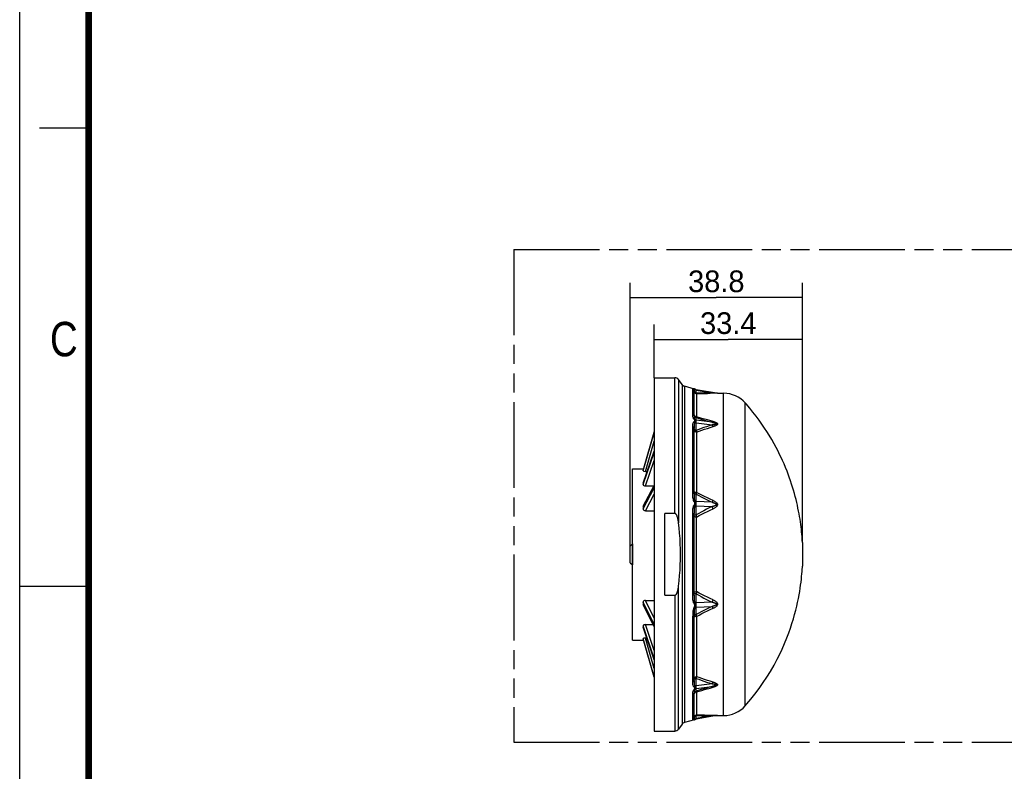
# Model space of a CAD drawing. Header units: millimetres. Extents: x 0 to 210, y 0 to 297.
# Tile 2 of 11: x 0 to 100, y 130 to 206. Entities that reach past the tile are written whole.
import ezdxf
from ezdxf.enums import TextEntityAlignment as Align

# ---------------------------------------------------------------- set-up
doc = ezdxf.new("R2010")
doc.units = ezdxf.units.MM
doc.header["$LTSCALE"] = 19.36
doc.linetypes.add('PHANTOM', pattern=[0.8, 0.45, -0.05, 0.1, -0.05, 0.1, -0.05])
doc.layers.get('0').update_dxf_attribs({"linetype": 'CONTINUOUS'})
doc.layers.add('DEFAULT_3', color=7, linetype='PHANTOM')
doc.layers.add('Z_DIM_2D', color=7, linetype='CONTINUOUS')
doc.styles.add('TEXTSTYLE_2', font='txt', dxfattribs={"width": 0.75})
doc.styles.add('TEXTSTYLE_3', font='tridonic-metric-print-light.otf')
doc.dimstyles.new('DIMSTYLE_1', dxfattribs={"dimtxt": 2.2, "dimasz": 3.5, "dimexe": 1.5, "dimexo": 0, "dimgap": 0.55, "dimtad": 1, "dimdec": 1, "dimlfac": 2.222222, "dimdsep": 46, "dimtxsty": 'TEXTSTYLE_3', "dimcen": 0.09, "dimclrt": 5, "dimadec": 1, "dimazin": 2, "dimtp": 0.3, "dimtm": 0.3, "dimtfac": 1, "dimtdec": 1, "dimtofl": 0, "dimtmove": 0, "dimatfit": 3, "dimfxl": 0, "dimtolj": 1, "dimarcsym": 0})

# ---------------------------------------------------------------- blocks, each defined once
blk = doc.blocks.new('*D1')
at = {"layer": 'Z_DIM_2D', "color": 2, "linetype": 'Continuous', "transparency": 16777216}
for p, q in [((61.939, 151.732), (61.939, 179.3)), ((79.412, 152.924), (79.412, 179.3)), ((61.939, 177.8), (70.675, 177.8)), ((79.412, 177.8), (70.675, 177.8))]:
    blk.add_line(p, q, dxfattribs=at)
at = {"layer": 'Z_DIM_2D', "color": 5, "linetype": 'Continuous', "transparency": 16777216, "style": 'TEXTSTYLE_3'}
blk.add_text('38.8', height=2.2, dxfattribs=at).set_placement((70.675, 178.35), align=Align.CENTER)
blk = doc.blocks.new('_NONE')
blk = doc.blocks.new('*D4')
at = {"layer": 'Z_DIM_2D', "color": 2, "linetype": 'Continuous', "transparency": 16777216}
for p, q in [((64.369, 169.664), (64.369, 175.056)), ((79.412, 152.924), (79.412, 175.056)), ((64.369, 173.556), (71.89, 173.556)), ((79.412, 173.556), (71.89, 173.556))]:
    blk.add_line(p, q, dxfattribs=at)
at = {"layer": 'Z_DIM_2D', "color": 5, "linetype": 'Continuous', "transparency": 16777216, "style": 'TEXTSTYLE_3'}
blk.add_text('33.4', height=2.2, dxfattribs=at).set_placement((71.89, 174.106), align=Align.CENTER)

msp = doc.modelspace()

# ---------------------------------------------------------------- linework, layer by layer
at = {"color": 2, "linetype": 'Continuous'}
for p, q in [((0, 0), (0, 297)), ((7, 195), (2, 195)), ((0, 148.5), (7, 148.5))]:
    msp.add_line(p, q, dxfattribs=at)
at = {"color": 7, "linetype": 'Continuous'}
for p, q in [((64.36851, 169.6642), (64.36851, 133.7992)), ((64.36851, 169.6642), (66.47425, 169.6642)), ((67.19608, 168.96786), (66.84287, 169.47231)), ((68.47362, 168.51757), (67.44864, 168.7912)), ((68.44551, 165.80859), (68.44551, 168.31412)), ((68.4734, 168.51763), (68.4482, 168.52395)), ((68.50301, 168.5075), (68.47362, 168.51757)), ((68.63269, 168.44921), (68.60059, 168.45715)), ((70.68778, 168.0988), (68.63269, 168.44921)), ((70.80124, 168.0892), (71.42127, 168.0892)), ((63.24391, 160.25813), (64.36851, 164.13148)), ((64.36851, 164.20932), (63.27784, 160.42795)), ((68.44551, 157.92616), (68.44551, 164.48573)), ((63.24758, 158.9691), (64.36851, 162.21652)), ((62.18601, 143.03545), (62.18601, 160.42795)), ((62.18601, 160.42795), (63.29322, 160.42795)), ((63.24351, 160.25532), (63.24402, 160.25812)), ((63.24351, 160.25532), (63.24351, 160.20778)), ((63.47739, 160.16023), (63.65872, 160.16023)), ((63.24351, 158.94531), (63.24351, 158.81722)), ((63.26203, 156.61086), (64.36851, 158.72298)), ((63.47739, 158.68913), (64.35077, 158.68913)), ((63.24351, 156.53709), (63.24351, 156.34796)), ((63.47739, 156.15884), (64.36851, 156.15884)), ((65.46201, 147.58511), (65.46201, 155.87828)), ((66.47425, 155.87828), (65.46201, 155.87828)), ((68.44551, 147.67766), (68.44551, 155.78574)), ((79.41201, 152.9242), (79.41201, 150.5392)), ((61.93851, 152.57545), (62.16351, 152.80045)), ((61.93851, 150.88795), (61.93851, 152.57545)), ((62.16351, 152.80045), (62.16351, 150.66295)), ((62.18601, 152.80045), (62.16351, 152.80045)), ((61.93851, 150.88795), (62.16351, 150.66295)), ((62.18601, 150.66295), (62.16351, 150.66295)), ((63.24351, 146.87359), (63.24351, 146.68861)), ((63.47739, 147.05857), (64.36851, 147.05857)), ((65.46201, 147.58511), (66.47425, 147.58511)), ((64.36851, 144.39667), (63.25981, 146.62076)), ((68.44551, 138.97766), (68.44551, 145.53723)), ((63.24351, 144.48286), (63.24351, 144.36098)), ((64.36851, 141.01809), (63.24704, 144.33986)), ((63.47739, 144.60475), (64.26478, 144.60475)), ((62.18601, 143.03545), (63.27784, 143.03545)), ((63.24351, 143.1957), (63.24351, 143.15547)), ((63.24383, 143.15348), (63.24351, 143.15547)), ((64.36851, 139.25407), (63.24379, 143.15348)), ((63.47739, 143.23593), (63.61974, 143.23593)), ((68.44551, 135.14927), (68.44551, 137.65481)), ((68.47362, 134.94582), (67.44864, 134.6722)), ((68.44819, 134.93944), (68.4734, 134.94577)), ((68.47362, 134.94582), (68.50301, 134.95589)), ((68.54253, 134.97744), (68.56931, 134.99334)), ((70.68778, 135.36459), (68.63269, 135.01418)), ((70.80124, 135.3742), (71.42127, 135.3742)), ((67.19608, 134.49553), (66.84287, 133.99109)), ((64.36851, 133.7992), (66.47425, 133.7992))]:
    msp.add_line(p, q, dxfattribs=at)
at = {"color": 9, "linetype": 'Continuous'}
for p, q in [((66.47425, 155.87828), (66.47425, 169.6642)), ((66.84287, 169.47231), (66.84287, 154.94819)), ((67.19608, 168.96786), (67.19608, 134.49553)), ((67.44864, 168.7912), (67.44864, 134.6722)), ((68.27854, 165.99271), (68.27854, 168.53101)), ((68.4482, 168.52395), (68.41266, 168.53266)), ((68.44551, 168.31412), (68.4425, 168.35071)), ((68.44551, 168.31412), (68.44629, 168.3398)), ((68.44551, 168.29534), (68.449, 168.25828)), ((68.49896, 168.48121), (68.51257, 168.46562)), ((68.53885, 168.48361), (68.54253, 168.48595)), ((68.63497, 168.40753), (68.6327, 168.44921)), ((68.63497, 168.08692), (68.63497, 168.40753)), ((68.63497, 168.40753), (70.24695, 168.13267)), ((68.67051, 168.03605), (68.67051, 165.69662)), ((70.80124, 168.0892), (70.05653, 168.07865)), ((70.68778, 168.0988), (70.24695, 168.13267)), ((71.42127, 135.3742), (71.42127, 168.0892)), ((73.61012, 136.35895), (73.61012, 167.10445)), ((68.4425, 165.83965), (68.44551, 165.80859)), ((68.449, 165.78527), (68.44551, 165.82329)), ((68.63497, 165.35843), (68.63497, 165.60944)), ((68.63497, 165.60944), (69.14749, 165.4544)), ((70.24697, 165.13606), (68.63497, 165.35843)), ((68.63497, 164.31725), (68.63497, 165.08703)), ((68.63497, 165.08703), (70.24695, 164.86467)), ((69.20497, 165.54077), (68.67051, 165.69662)), ((69.14749, 165.4544), (69.68488, 165.29663)), ((69.76607, 165.38225), (69.20497, 165.54077)), ((69.68488, 165.29663), (70.24697, 165.13606)), ((70.35358, 165.22097), (69.76607, 165.38225)), ((63.24351, 160.20778), (64.36851, 164.08253)), ((68.27854, 158.00718), (68.27854, 164.65255)), ((68.67051, 164.14776), (68.67051, 158.02307)), ((63.47739, 160.16023), (64.36851, 163.22943)), ((64.36851, 162.20452), (63.24351, 158.94531)), ((63.24351, 158.81722), (64.36851, 162.07644)), ((63.47739, 158.68913), (64.36851, 161.27077)), ((63.24391, 160.25813), (63.24351, 160.25532)), ((64.36851, 158.68458), (63.24351, 156.53709)), ((63.24351, 156.34796), (64.36851, 158.49545)), ((63.47739, 156.15884), (64.36851, 157.85986)), ((68.4425, 157.93983), (68.44551, 157.92616)), ((68.449, 157.94427), (68.44551, 157.96874)), ((68.6465, 157.89084), (68.63497, 157.83114)), ((68.6584, 157.95507), (68.6465, 157.89084)), ((68.67051, 158.02307), (68.6584, 157.95507)), ((68.63497, 157.10438), (68.63497, 157.83114)), ((70.24697, 157.01944), (68.63497, 157.10438)), ((68.27854, 147.62463), (68.27854, 155.83876)), ((68.63497, 156.66525), (68.59017, 156.66477)), ((68.63497, 155.74033), (68.63497, 156.66525)), ((68.63497, 156.66525), (70.24695, 156.58031)), ((68.63497, 155.74033), (68.6465, 155.66577)), ((68.6465, 155.66577), (68.6584, 155.59101)), ((68.6584, 155.59101), (68.67051, 155.51696)), ((68.67051, 147.94643), (68.67051, 155.51696)), ((66.84287, 133.99109), (66.84287, 148.5152)), ((64.36851, 144.6168), (63.24351, 146.87359)), ((64.36851, 145.27097), (63.47739, 147.05857)), ((66.47425, 147.58511), (66.47425, 133.7992)), ((68.65241, 147.83504), (68.63497, 147.72306)), ((68.63497, 146.79815), (68.63497, 147.72306)), ((70.24698, 146.88308), (68.63497, 146.79815)), ((63.24351, 146.68861), (64.36851, 144.43182)), ((68.63497, 146.35902), (70.24695, 146.44395)), ((68.63497, 145.63225), (68.63497, 146.35902)), ((68.27854, 138.81084), (68.27854, 145.45621)), ((68.63497, 145.63225), (68.6465, 145.57255)), ((68.6465, 145.57255), (68.6584, 145.50832)), ((68.6584, 145.50832), (68.67051, 145.44032)), ((68.67051, 145.44032), (68.67051, 139.31563)), ((64.36851, 141.15062), (63.24351, 144.48286)), ((63.24351, 144.36098), (64.36851, 141.02873)), ((64.36851, 141.96526), (63.47739, 144.60475)), ((64.36851, 139.2953), (63.24351, 143.1957)), ((63.24351, 143.15547), (63.24379, 143.15348)), ((64.36851, 140.14641), (63.47739, 143.23593)), ((68.63497, 138.37636), (68.63497, 139.14614)), ((70.24698, 138.59873), (68.63497, 138.37636)), ((68.63497, 138.10497), (70.24695, 138.32733)), ((68.63497, 137.85395), (68.63497, 138.10497)), ((69.14749, 138.00899), (68.63497, 137.85395)), ((68.27854, 134.93238), (68.27854, 137.47069)), ((68.44551, 137.65481), (68.4425, 137.62374)), ((68.44551, 137.6401), (68.449, 137.67813)), ((68.44827, 137.60472), (68.44551, 137.57468)), ((68.67051, 137.76677), (68.67051, 135.42734)), ((68.41266, 134.93074), (68.44819, 134.93944)), ((68.4425, 135.11268), (68.44551, 135.14927)), ((68.449, 135.20512), (68.44551, 135.16805)), ((68.49895, 134.98218), (68.51257, 134.99777)), ((68.5287, 134.98659), (68.51257, 134.99777)), ((68.54253, 134.97744), (68.5287, 134.98659)), ((68.6327, 135.01418), (68.63497, 135.05587)), ((68.63497, 135.05587), (68.63497, 135.37648)), ((70.24697, 135.33073), (68.63497, 135.05587)), ((70.24697, 135.33073), (70.68778, 135.36459))]:
    msp.add_line(p, q, dxfattribs=at)
at = {"color": 7, "linetype": 'Continuous', "const_width": 0.7}
msp.add_lwpolyline([(7, 7), (7, 290)], dxfattribs=at)
at = {"color": 9, "linetype": 'Continuous'}
for points in [[(68.41266, 168.53266), (68.37822, 168.54052), (68.34943, 168.54619), (68.32661, 168.54944), (68.30884, 168.55039), (68.29532, 168.54913), (68.28594, 168.54554), (68.2803, 168.53956), (68.27854, 168.53101)], [(68.4425, 168.35071), (68.43355, 168.38633), (68.4189, 168.42001), (68.39895, 168.45086), (68.37422, 168.47805), (68.34538, 168.50086), (68.3132, 168.51867), (68.27854, 168.53101)], [(68.41266, 168.53266), (68.43172, 168.52633), (68.45012, 168.51791), (68.46753, 168.50753), (68.48386, 168.49527), (68.49896, 168.48121)], [(68.67051, 168.03605), (68.63532, 168.03881), (68.60099, 168.04702), (68.56836, 168.06049), (68.53825, 168.07888), (68.51141, 168.10173), (68.48849, 168.12848), (68.47003, 168.1585), (68.45651, 168.19103), (68.44827, 168.22525), (68.44551, 168.26032)], [(68.44629, 168.3398), (68.44874, 168.36347), (68.45294, 168.38539), (68.45913, 168.40541), (68.46753, 168.4238), (68.47873, 168.43999), (68.49363, 168.45359), (68.51257, 168.46562)], [(68.449, 168.25828), (68.45938, 168.22237), (68.47632, 168.18872)], [(68.47632, 168.18872), (68.49929, 168.15839), (68.52759, 168.13231), (68.56033, 168.1113), (68.5965, 168.09601), (68.63497, 168.08692)], [(68.51257, 168.46562), (68.52852, 168.47668), (68.53885, 168.48361)], [(68.63497, 168.40753), (68.61226, 168.41207), (68.59017, 168.41879), (68.56893, 168.42761), (68.54878, 168.43843), (68.52993, 168.45115), (68.51257, 168.46562)], [(70.24695, 168.13267), (69.96283, 168.12819), (69.68488, 168.12245), (69.41309, 168.11548), (69.14749, 168.10725), (68.88812, 168.09773), (68.63497, 168.08692)], [(68.63497, 168.08692), (68.64068, 168.07404), (68.6465, 168.06287), (68.65241, 168.05345), (68.6584, 168.04582), (68.66443, 168.04002), (68.67051, 168.03605)], [(68.67051, 168.03605), (68.93441, 168.04729), (69.20498, 168.05716), (69.48222, 168.06565), (69.76608, 168.07281), (70.05653, 168.07865)], [(70.35357, 168.08319), (70.33544, 168.0854), (70.31734, 168.09006), (70.29938, 168.09714), (70.28163, 168.10663), (70.26412, 168.1185), (70.24696, 168.13267)], [(68.41266, 165.44116), (68.37821, 165.50138), (68.34942, 165.56446), (68.3266, 165.63032), (68.30883, 165.69865), (68.29531, 165.76912), (68.28593, 165.8417), (68.2803, 165.91628), (68.27854, 165.99271)], [(68.27854, 165.99271), (68.3132, 165.98223), (68.34538, 165.96711), (68.37422, 165.94775), (68.39894, 165.92467), (68.4189, 165.89848)], [(68.4189, 165.89848), (68.43355, 165.86989), (68.4425, 165.83965)], [(68.44551, 165.88871), (68.44827, 165.85867), (68.45651, 165.82937), (68.47003, 165.80151), (68.48848, 165.7758)], [(68.27854, 164.65255), (68.28067, 164.74191), (68.28633, 164.8257), (68.29522, 164.9042), (68.30828, 164.97699), (68.32627, 165.04376), (68.34942, 165.10441), (68.37828, 165.15868), (68.41266, 165.20676)], [(68.41266, 165.44116), (68.43172, 165.44155), (68.45012, 165.44021), (68.46754, 165.43715), (68.48386, 165.4324), (68.49895, 165.42599), (68.51257, 165.41803)], [(68.41266, 165.44116), (68.43198, 165.4127), (68.44808, 165.38545), (68.46153, 165.35928), (68.47057, 165.33456), (68.4734, 165.31188), (68.47061, 165.29033), (68.46159, 165.26926), (68.44812, 165.2485), (68.43202, 165.22763), (68.41266, 165.20676)], [(68.41266, 165.20676), (68.43172, 165.19613), (68.45012, 165.18384), (68.46753, 165.1701), (68.48386, 165.15502), (68.49896, 165.13869), (68.51257, 165.12142)], [(68.51257, 165.41803), (68.49361, 165.46345), (68.47871, 165.51043), (68.46752, 165.55802), (68.45912, 165.6063), (68.45294, 165.65542), (68.44874, 165.70541), (68.44629, 165.75657), (68.44551, 165.80859)], [(68.44551, 164.48573), (68.44629, 164.57929), (68.44874, 164.66877), (68.45295, 164.75428), (68.45914, 164.83588), (68.46755, 164.91395), (68.47875, 164.98775), (68.49364, 165.05666), (68.51257, 165.12142)], [(68.63497, 165.60944), (68.5965, 165.61877), (68.56034, 165.63446), (68.5276, 165.65602), (68.4993, 165.68277), (68.47632, 165.7139), (68.45938, 165.74842), (68.449, 165.78527)], [(68.48848, 165.7758), (68.5114, 165.75289), (68.53824, 165.73332), (68.56835, 165.71756), (68.60099, 165.70602), (68.63532, 165.69899), (68.67051, 165.69662)], [(68.51257, 165.12142), (68.52843, 165.18015), (68.53876, 165.23465), (68.54255, 165.28493), (68.53921, 165.3317), (68.5288, 165.37587), (68.51257, 165.41803)], [(68.51257, 165.41803), (68.52993, 165.40318), (68.54878, 165.39014), (68.56893, 165.37903), (68.59017, 165.36998), (68.61226, 165.36309), (68.63497, 165.35843)], [(68.63497, 165.08703), (68.61226, 165.08972), (68.59017, 165.0937), (68.56893, 165.09892), (68.54878, 165.10532), (68.52993, 165.11285), (68.51257, 165.12142)], [(68.63497, 165.08703), (68.63369, 165.14991), (68.63294, 165.20663), (68.6327, 165.25645), (68.63294, 165.29871), (68.63369, 165.33286), (68.63497, 165.35843)], [(68.67051, 165.69662), (68.66443, 165.67779), (68.6584, 165.66064), (68.65241, 165.64518), (68.6465, 165.63148), (68.64068, 165.61956), (68.63497, 165.60944)], [(70.24695, 164.86467), (69.96283, 164.77677), (69.68488, 164.68756), (69.41309, 164.59706), (69.14749, 164.50519), (68.88812, 164.41192), (68.63497, 164.31725)], [(70.24697, 165.13606), (70.28386, 165.12814), (70.31918, 165.12029), (70.35294, 165.1125), (70.38517, 165.10478), (70.41593, 165.09709), (70.44525, 165.08943), (70.47316, 165.08178), (70.49967, 165.07413), (70.52481, 165.06645), (70.54857, 165.05873), (70.57095, 165.05093), (70.59189, 165.04302), (70.6114, 165.03498), (70.62928, 165.02674), (70.64551, 165.01826), (70.65967, 165.00951), (70.67154, 165.0004), (70.68053, 164.99111), (70.68594, 164.98178), (70.68778, 164.97256), (70.68566, 164.96366), (70.67999, 164.95511), (70.67085, 164.94703), (70.65888, 164.93946), (70.64467, 164.93253), (70.62843, 164.92613), (70.61055, 164.92015), (70.59107, 164.91457), (70.57016, 164.90929), (70.54782, 164.90431), (70.52411, 164.89955), (70.49903, 164.89503), (70.47258, 164.89069), (70.44473, 164.88653), (70.41549, 164.88253), (70.3848, 164.87869), (70.35265, 164.87498), (70.31898, 164.87141), (70.28374, 164.86797), (70.24695, 164.86467)], [(70.24696, 165.13606), (70.26412, 165.1446), (70.28163, 165.15546), (70.29939, 165.16858), (70.31734, 165.1839), (70.33544, 165.20141), (70.35358, 165.22097)], [(70.35357, 164.69969), (70.33544, 164.72283), (70.31734, 164.74788), (70.29938, 164.77467), (70.28163, 164.80314), (70.26412, 164.8332), (70.24696, 164.86467)], [(70.35358, 165.22097), (70.41806, 165.20277), (70.47832, 165.18405), (70.53445, 165.16484), (70.5862, 165.14503), (70.6335, 165.12456), (70.67587, 165.10339), (70.71308, 165.08141), (70.74443, 165.05876), (70.76927, 165.03541), (70.78728, 165.01181), (70.79781, 164.9885), (70.80124, 164.9652), (70.79781, 164.94182), (70.78729, 164.91828), (70.76928, 164.89427), (70.74444, 164.87036), (70.71308, 164.84701), (70.67588, 164.82421), (70.6335, 164.8021), (70.5862, 164.7806), (70.53445, 164.75967), (70.47832, 164.73925), (70.41805, 164.71924), (70.35357, 164.69969)], [(68.44551, 164.48573), (68.4425, 164.51388), (68.43355, 164.54127), (68.4189, 164.56717), (68.39895, 164.5909), (68.37422, 164.61182), (68.34538, 164.62936), (68.3132, 164.64306), (68.27854, 164.65255)], [(68.44551, 164.44064), (68.449, 164.4187), (68.45938, 164.39744), (68.47632, 164.37752), (68.49929, 164.35956), (68.52759, 164.34413), (68.56033, 164.33169), (68.5965, 164.32263), (68.63497, 164.31725)], [(68.67051, 164.14776), (68.63532, 164.14987), (68.60099, 164.15612), (68.56836, 164.16638), (68.53825, 164.18038), (68.51141, 164.19778), (68.48849, 164.21815), (68.47003, 164.24101), (68.45651, 164.26578), (68.44827, 164.29184), (68.44551, 164.31855)], [(68.63497, 164.31725), (68.64068, 164.28629), (68.6465, 164.25631), (68.65241, 164.22737), (68.6584, 164.19957), (68.66443, 164.17301), (68.67051, 164.14776)], [(68.67051, 164.14776), (68.93441, 164.24354), (69.20498, 164.33777), (69.48222, 164.43044), (69.76608, 164.52162), (70.05653, 164.61137), (70.35357, 164.69969)], [(68.41266, 157.11311), (68.37821, 157.20269), (68.34941, 157.29909), (68.3266, 157.40242), (68.30883, 157.51203), (68.29531, 157.62731), (68.28593, 157.74833), (68.2803, 157.87498), (68.27854, 158.00718)], [(68.27854, 158.00718), (68.3132, 158.00257), (68.34538, 157.99592), (68.37422, 157.9874), (68.39894, 157.97724), (68.4189, 157.96572), (68.43355, 157.95313), (68.4425, 157.93983)], [(68.44551, 158.10961), (68.44827, 158.09608), (68.45651, 158.08287), (68.47003, 158.07033), (68.48848, 158.05874), (68.5114, 158.04842), (68.53824, 158.0396), (68.56835, 158.03251), (68.60099, 158.02731), (68.63532, 158.02414), (68.67051, 158.02307)], [(68.51257, 157.14273), (68.49362, 157.22822), (68.47873, 157.31774), (68.46755, 157.41072), (68.45916, 157.50707), (68.45296, 157.60679), (68.44874, 157.70984), (68.44629, 157.81636), (68.44551, 157.92616)], [(68.63497, 157.83114), (68.5965, 157.83715), (68.56034, 157.84724), (68.5276, 157.86111), (68.4993, 157.87833), (68.47632, 157.89835), (68.45938, 157.92056), (68.449, 157.94427)], [(70.35358, 157.20632), (70.05652, 157.34187), (69.76607, 157.47765), (69.4822, 157.6136), (69.20497, 157.7498), (68.93441, 157.8863), (68.67051, 158.02307)], [(68.41266, 157.11311), (68.43172, 157.12008), (68.45012, 157.12633), (68.46754, 157.13176), (68.48386, 157.13634), (68.49895, 157.14001), (68.51257, 157.14273)], [(68.41266, 157.11311), (68.43198, 157.07178), (68.44808, 157.03164), (68.46153, 156.99267), (68.47057, 156.95495), (68.4734, 156.91896), (68.47061, 156.8834), (68.46159, 156.84703), (68.44812, 156.81007), (68.43202, 156.77233), (68.41266, 156.73385)], [(68.51257, 156.6628), (68.52843, 156.74686), (68.53876, 156.82808), (68.54255, 156.90705), (68.53921, 156.985), (68.5288, 157.06328), (68.51257, 157.14273)], [(68.51257, 157.14273), (68.52993, 157.13317), (68.54878, 157.12478), (68.56893, 157.11764), (68.59017, 157.11181), (68.61226, 157.10738), (68.63497, 157.10438)], [(68.63497, 156.66525), (68.63369, 156.74392), (68.63294, 156.82176), (68.6327, 156.89769), (68.63294, 156.97073), (68.63369, 157.03995), (68.63497, 157.10438)], [(68.63497, 157.83114), (68.88812, 157.69546), (69.14749, 157.55995), (69.41308, 157.42463), (69.68488, 157.28947), (69.96283, 157.1544), (70.24697, 157.01944)], [(70.24697, 157.01944), (70.28386, 157.00947), (70.31919, 156.99948), (70.35294, 156.98949), (70.38518, 156.97946), (70.41594, 156.96939), (70.44526, 156.95924), (70.47318, 156.94901), (70.49969, 156.93867), (70.52484, 156.92818), (70.5486, 156.9175), (70.57098, 156.9066), (70.59193, 156.89541), (70.61143, 156.88388), (70.62932, 156.87191), (70.64555, 156.85943), (70.65971, 156.84635), (70.67158, 156.8325), (70.68055, 156.81816), (70.68596, 156.80348), (70.68778, 156.7887), (70.68565, 156.77413), (70.67997, 156.75987), (70.67081, 156.7461), (70.65883, 156.73295), (70.64462, 156.72066), (70.62837, 156.70905), (70.61049, 156.69802), (70.59101, 156.68748), (70.5701, 156.67735), (70.54776, 156.66757), (70.52406, 156.65807), (70.49898, 156.64881), (70.47253, 156.63976), (70.44469, 156.6309), (70.41545, 156.62218), (70.38477, 156.6136), (70.35262, 156.60514), (70.31896, 156.59678), (70.28373, 156.5885), (70.24695, 156.58031)], [(70.24696, 157.01944), (70.26412, 157.04743), (70.28163, 157.07687), (70.29939, 157.10758), (70.31734, 157.13947), (70.33544, 157.17245), (70.35358, 157.20632)], [(70.35358, 157.20632), (70.41805, 157.17603), (70.47831, 157.14495), (70.53444, 157.11311), (70.5862, 157.08037), (70.63349, 157.04661), (70.67587, 157.01178), (70.71308, 156.9757), (70.74443, 156.93863), (70.76927, 156.9005), (70.78728, 156.86206), (70.79781, 156.82421), (70.80124, 156.78645), (70.79781, 156.74867), (70.78729, 156.71073), (70.76928, 156.67213), (70.74444, 156.63379), (70.71309, 156.59644), (70.67588, 156.56005), (70.6335, 156.52486), (70.5862, 156.4907), (70.53445, 156.45753), (70.47832, 156.42523), (70.41805, 156.39366), (70.35357, 156.36287)], [(68.27854, 155.83876), (68.28068, 155.97494), (68.28635, 156.10458), (68.29524, 156.22787), (68.3083, 156.34425), (68.32628, 156.4533), (68.34943, 156.55478), (68.37828, 156.64824), (68.41266, 156.73385)], [(68.44551, 155.78574), (68.4425, 155.79468), (68.43355, 155.80339), (68.4189, 155.81162), (68.39895, 155.81917), (68.37422, 155.82581), (68.34538, 155.83139), (68.3132, 155.83574), (68.27854, 155.83876)], [(68.41266, 156.73385), (68.43172, 156.72297), (68.45012, 156.71151), (68.46753, 156.69966), (68.48386, 156.68751), (68.49896, 156.67515), (68.51257, 156.6628)], [(68.44551, 155.78574), (68.44629, 155.91143), (68.44874, 156.03254), (68.45295, 156.14899), (68.45914, 156.26098), (68.46755, 156.36892), (68.47875, 156.47214), (68.49365, 156.57005), (68.51257, 156.6628)], [(68.59017, 156.66477), (68.56893, 156.6644), (68.54878, 156.66394), (68.52993, 156.66341), (68.51257, 156.6628)], [(70.24695, 156.58031), (69.96283, 156.44258), (69.68488, 156.30397), (69.41309, 156.1645), (69.14749, 156.02409), (68.88812, 155.8827), (68.63497, 155.74033)], [(68.67051, 155.51696), (68.93441, 155.66069), (69.20498, 155.80329), (69.48221, 155.94474), (69.76608, 156.08511), (70.05653, 156.2245), (70.35357, 156.36287)], [(70.35357, 156.36287), (70.33544, 156.39809), (70.31734, 156.43396), (70.29938, 156.47022), (70.28163, 156.50679), (70.26412, 156.54357), (70.24696, 156.58032)], [(68.44551, 155.73155), (68.449, 155.73311), (68.45938, 155.73462), (68.47632, 155.73604), (68.49929, 155.73732), (68.52759, 155.73842), (68.56033, 155.7393), (68.5965, 155.73995), (68.63497, 155.74033)], [(68.67051, 155.51696), (68.63532, 155.51761), (68.60099, 155.51951), (68.56836, 155.52264), (68.53825, 155.52691), (68.51141, 155.53221), (68.48849, 155.53842), (68.47003, 155.54539), (68.45651, 155.55294), (68.44827, 155.56089), (68.44551, 155.56903)], [(68.44551, 147.89436), (68.44827, 147.9025), (68.45651, 147.91045), (68.47003, 147.918), (68.48848, 147.92497), (68.5114, 147.93118), (68.53824, 147.93648), (68.56835, 147.94075), (68.60099, 147.94388), (68.63532, 147.94579), (68.67051, 147.94643)], [(68.67051, 147.94643), (68.66443, 147.90954), (68.65241, 147.83504)], [(70.35358, 147.10053), (70.05652, 147.2389), (69.76607, 147.37829), (69.4822, 147.51866), (69.20497, 147.66011), (68.93441, 147.80271), (68.67051, 147.94643)], [(68.27854, 147.62463), (68.3132, 147.62765), (68.34538, 147.632), (68.37422, 147.63758), (68.39894, 147.64423), (68.4189, 147.65177), (68.43355, 147.66), (68.4425, 147.66871), (68.44551, 147.67766)], [(68.41266, 146.72954), (68.37821, 146.81427), (68.34941, 146.90716), (68.3266, 147.00848), (68.30883, 147.11751), (68.29531, 147.23357), (68.28593, 147.35681), (68.2803, 147.48715), (68.27854, 147.62463)], [(68.63497, 147.72306), (68.5965, 147.72344), (68.56034, 147.72409), (68.5276, 147.72497), (68.4993, 147.72607), (68.47632, 147.72735), (68.45938, 147.72877), (68.449, 147.73028), (68.44551, 147.73184)], [(68.51257, 146.80059), (68.49363, 146.89346), (68.47873, 146.99143), (68.46753, 147.09464), (68.45913, 147.20252), (68.45295, 147.31444), (68.44874, 147.43083), (68.44629, 147.55193), (68.44551, 147.67766)], [(68.63497, 147.72306), (68.88812, 147.58069), (69.14749, 147.4393), (69.41309, 147.29889), (69.68488, 147.15942), (69.96284, 147.02081), (70.24698, 146.88308)], [(70.24698, 146.88308), (70.28386, 146.87487), (70.31918, 146.86656), (70.35292, 146.85818), (70.38515, 146.84969), (70.4159, 146.84108), (70.44521, 146.83233), (70.47312, 146.82344), (70.49962, 146.81435), (70.52475, 146.80506), (70.5485, 146.79552), (70.57087, 146.78569), (70.59181, 146.7755), (70.61131, 146.76491), (70.62919, 146.75381), (70.64541, 146.74211), (70.65958, 146.72973), (70.67146, 146.71646), (70.68046, 146.70257), (70.68591, 146.68815), (70.68778, 146.67348), (70.68569, 146.65879), (70.68005, 146.64425), (70.67093, 146.63003), (70.65897, 146.61629), (70.64477, 146.60332), (70.62854, 146.59092), (70.61066, 146.57903), (70.59118, 146.56757), (70.57027, 146.55644), (70.54793, 146.54559), (70.52422, 146.53495), (70.49913, 146.5245), (70.47267, 146.51419), (70.44482, 146.50399), (70.41557, 146.49388), (70.38487, 146.48384), (70.3527, 146.47383), (70.31902, 146.46386), (70.28376, 146.4539), (70.24695, 146.44395)], [(70.24696, 146.88309), (70.26412, 146.91983), (70.28163, 146.95661), (70.29939, 146.99318), (70.31734, 147.02944), (70.33544, 147.0653), (70.35358, 147.10053)], [(70.35358, 147.10053), (70.41805, 147.06973), (70.47831, 147.03816), (70.53445, 147.00586), (70.5862, 146.97269), (70.6335, 146.93854), (70.67587, 146.90335), (70.71308, 146.86696), (70.74443, 146.82962), (70.76927, 146.79127), (70.78728, 146.75268), (70.79781, 146.71473), (70.80124, 146.67695), (70.79781, 146.6392), (70.78729, 146.60135), (70.76927, 146.56291), (70.74444, 146.52478), (70.71308, 146.4877), (70.67588, 146.45162), (70.6335, 146.41679), (70.5862, 146.38303), (70.53445, 146.35029), (70.47832, 146.31845), (70.41805, 146.28737), (70.35357, 146.25709)], [(68.41266, 146.35029), (68.37821, 146.26073), (68.34943, 146.16435), (68.32661, 146.06104), (68.30884, 145.95144), (68.29531, 145.83616), (68.28594, 145.71512), (68.2803, 145.58845), (68.27854, 145.45621)], [(68.41266, 146.72954), (68.43172, 146.74042), (68.45012, 146.75188), (68.46754, 146.76373), (68.48386, 146.77588), (68.49895, 146.78824), (68.51257, 146.80059)], [(68.41266, 146.72954), (68.43198, 146.69112), (68.44808, 146.65344), (68.46153, 146.61655), (68.47057, 146.58023), (68.4734, 146.54469), (68.47061, 146.50869), (68.46159, 146.47091), (68.44812, 146.43188), (68.43202, 146.39168), (68.41266, 146.35029)], [(68.41266, 146.35029), (68.43172, 146.34332), (68.45012, 146.33706), (68.46753, 146.33163), (68.48386, 146.32706), (68.49896, 146.32338), (68.51257, 146.32067)], [(68.44551, 145.53723), (68.44629, 145.64702), (68.44874, 145.75346), (68.45294, 145.85632), (68.45913, 145.9559), (68.46753, 146.05245), (68.47873, 146.14567), (68.49363, 146.23524), (68.51257, 146.32067)], [(68.51257, 146.80059), (68.52993, 146.79999), (68.54878, 146.79945), (68.56893, 146.79899), (68.59017, 146.79862), (68.63497, 146.79815)], [(68.51257, 146.32067), (68.52843, 146.39795), (68.53876, 146.47486), (68.54255, 146.55236), (68.53921, 146.63171), (68.5288, 146.7142), (68.51257, 146.80059)], [(68.63497, 146.35902), (68.61226, 146.35601), (68.59017, 146.35158), (68.56893, 146.34576), (68.54878, 146.33861), (68.52993, 146.33022), (68.51257, 146.32067)], [(68.63497, 146.35902), (68.63369, 146.42344), (68.63294, 146.49265), (68.6327, 146.56569), (68.63294, 146.64163), (68.63369, 146.71946), (68.63497, 146.79815)], [(70.24695, 146.44395), (69.96283, 146.309), (69.68488, 146.17393), (69.41309, 146.03876), (69.14749, 145.90345), (68.88812, 145.76794), (68.63497, 145.63225)], [(68.67051, 145.44032), (68.93442, 145.5771), (69.20498, 145.7136), (69.48222, 145.8498), (69.76608, 145.98575), (70.05653, 146.12153), (70.35357, 146.25709)], [(70.35357, 146.25709), (70.33544, 146.29095), (70.31734, 146.32393), (70.29938, 146.35582), (70.28163, 146.38653), (70.26412, 146.41597), (70.24696, 146.44396)], [(68.4189, 145.49768), (68.39895, 145.48615), (68.37422, 145.476), (68.34538, 145.46748), (68.3132, 145.46082), (68.27854, 145.45621)], [(68.44551, 145.53723), (68.4425, 145.52356), (68.43355, 145.51026), (68.4189, 145.49768)], [(68.44551, 145.49466), (68.449, 145.51912), (68.45938, 145.54283), (68.47632, 145.56504)], [(68.67051, 145.44032), (68.63532, 145.43926), (68.60099, 145.43609), (68.56836, 145.43089), (68.53825, 145.42379), (68.51141, 145.41498), (68.48849, 145.40465), (68.47003, 145.39307), (68.45651, 145.38052), (68.44827, 145.36731), (68.44551, 145.35378)], [(68.47632, 145.56504), (68.49929, 145.58506), (68.52759, 145.60228), (68.56033, 145.61615), (68.5965, 145.62625), (68.63497, 145.63225)], [(68.27854, 138.81084), (68.3132, 138.82034), (68.34538, 138.83403), (68.37422, 138.85157), (68.39894, 138.87249), (68.4189, 138.89622), (68.43355, 138.92212), (68.4425, 138.94951), (68.44551, 138.97766)], [(68.44551, 139.14484), (68.44827, 139.17155), (68.45651, 139.19761), (68.47003, 139.22238), (68.48848, 139.24523), (68.5114, 139.2656), (68.53824, 139.283), (68.56835, 139.29701), (68.60099, 139.30727), (68.63532, 139.31353), (68.67051, 139.31563)], [(68.63497, 139.14614), (68.5965, 139.14076), (68.56034, 139.13171), (68.5276, 139.11927), (68.4993, 139.10383), (68.47632, 139.08588), (68.45938, 139.06596), (68.449, 139.0447), (68.44551, 139.02276)], [(68.51257, 138.34197), (68.49363, 138.4068), (68.47873, 138.47575), (68.46753, 138.54955), (68.45913, 138.62759), (68.45295, 138.70915), (68.44874, 138.79463), (68.44629, 138.8841), (68.44551, 138.97766)], [(68.67051, 139.31563), (68.66443, 139.29038), (68.6584, 139.26383), (68.65241, 139.23603), (68.6465, 139.20708), (68.64068, 139.1771), (68.63497, 139.14614)], [(68.63497, 139.14614), (68.88812, 139.05147), (69.14749, 138.9582), (69.41309, 138.86634), (69.68488, 138.77583), (69.96284, 138.68662), (70.24698, 138.59873)], [(70.35358, 138.7637), (70.05652, 138.85203), (69.76607, 138.94178), (69.4822, 139.03296), (69.20497, 139.12563), (68.93441, 139.21985), (68.67051, 139.31563)], [(68.41266, 138.25663), (68.37821, 138.30414), (68.34941, 138.35804), (68.3266, 138.41865), (68.30883, 138.48545), (68.29531, 138.55796), (68.28593, 138.63635), (68.2803, 138.72059), (68.27854, 138.81084)], [(68.27854, 137.47069), (68.28054, 137.54659), (68.28617, 137.62082), (68.29512, 137.69325), (68.30827, 137.7637), (68.32632, 137.83201), (68.3495, 137.89799), (68.37834, 137.96143), (68.41266, 138.02224)], [(68.41266, 138.25663), (68.43172, 138.26727), (68.45012, 138.27956), (68.46754, 138.29329), (68.48386, 138.30838), (68.49895, 138.3247), (68.51257, 138.34197)], [(68.41266, 138.25663), (68.43198, 138.2358), (68.44808, 138.21496), (68.46153, 138.19424), (68.47057, 138.1732), (68.4734, 138.15168), (68.47061, 138.12899), (68.46159, 138.10424), (68.44812, 138.07803), (68.43202, 138.05074), (68.41266, 138.02224)], [(68.41266, 138.02224), (68.43172, 138.02184), (68.45012, 138.02318), (68.46753, 138.02624), (68.48386, 138.03099), (68.49896, 138.03741), (68.51257, 138.04536)], [(68.44551, 137.65481), (68.44629, 137.7068), (68.44874, 137.75796), (68.45295, 137.80798), (68.45913, 137.85715), (68.46754, 137.90546), (68.47873, 137.95306), (68.49363, 138.00001), (68.51257, 138.04536)], [(68.51257, 138.34197), (68.52993, 138.35054), (68.54878, 138.35807), (68.56893, 138.36448), (68.59017, 138.3697), (68.61226, 138.37367), (68.63497, 138.37636)], [(68.51257, 138.04536), (68.52843, 138.08634), (68.53876, 138.12958), (68.54255, 138.176), (68.53921, 138.22645), (68.5288, 138.28164), (68.51257, 138.34197)], [(68.63497, 138.10497), (68.61226, 138.1003), (68.59017, 138.09341), (68.56893, 138.08436), (68.54878, 138.07326), (68.52993, 138.06021), (68.51257, 138.04536)], [(68.63497, 138.10497), (68.63369, 138.13053), (68.63294, 138.16468), (68.6327, 138.20694), (68.63294, 138.25675), (68.63369, 138.31348), (68.63497, 138.37636)], [(68.67051, 137.76677), (69.20498, 137.92262), (69.48222, 138.00155)], [(70.24695, 138.32733), (69.96283, 138.2467), (69.68488, 138.16676), (69.14749, 138.00899)], [(69.48222, 138.00155), (70.05653, 138.16145), (70.35357, 138.24243)], [(70.24698, 138.59873), (70.28386, 138.59541), (70.31918, 138.59196), (70.35293, 138.58838), (70.38516, 138.58466), (70.41592, 138.58081), (70.44523, 138.57679), (70.47313, 138.57262), (70.49964, 138.56826), (70.52478, 138.56371), (70.54853, 138.55894), (70.5709, 138.55392), (70.59184, 138.54862), (70.61134, 138.543), (70.62922, 138.53698), (70.64545, 138.53052), (70.65961, 138.52353), (70.67149, 138.51589), (70.68049, 138.50773), (70.68592, 138.49906), (70.68778, 138.49009), (70.68568, 138.48091), (70.68003, 138.47166), (70.6709, 138.46244), (70.65894, 138.45339), (70.64473, 138.4447), (70.6285, 138.43627), (70.61062, 138.42808), (70.59114, 138.42007), (70.57023, 138.4122), (70.54789, 138.40444), (70.52418, 138.39674), (70.49909, 138.38909), (70.47264, 138.38147), (70.44479, 138.37384), (70.41554, 138.3662), (70.38484, 138.35854), (70.35268, 138.35083), (70.31901, 138.34307), (70.28376, 138.33523), (70.24695, 138.32733)], [(70.24696, 138.59873), (70.26412, 138.6302), (70.28163, 138.66026), (70.29939, 138.68873), (70.31734, 138.71552), (70.33544, 138.74057), (70.35358, 138.7637)], [(70.35357, 138.24243), (70.33544, 138.26199), (70.31734, 138.27949), (70.29938, 138.29482), (70.28163, 138.30793), (70.26412, 138.31879), (70.24696, 138.32733)], [(70.35358, 138.7637), (70.41805, 138.74415), (70.47831, 138.72415), (70.53445, 138.70372), (70.5862, 138.68279), (70.6335, 138.66129), (70.67587, 138.63919), (70.71308, 138.61638), (70.74443, 138.59304), (70.76927, 138.56913), (70.78728, 138.54513), (70.79781, 138.52158), (70.80124, 138.4982), (70.79781, 138.4749), (70.78729, 138.4516), (70.76928, 138.42799), (70.74444, 138.40464), (70.71309, 138.38199), (70.67588, 138.36001), (70.6335, 138.33883), (70.5862, 138.31836), (70.53445, 138.29856), (70.47832, 138.27934), (70.41805, 138.26062), (70.35357, 138.24243)], [(68.4189, 137.56492), (68.39895, 137.53873), (68.37422, 137.51564), (68.34538, 137.49628), (68.3132, 137.48116), (68.27854, 137.47069)], [(68.4425, 137.62374), (68.43355, 137.59351), (68.4189, 137.56492)], [(68.67051, 137.76677), (68.63532, 137.76441), (68.60099, 137.75737), (68.56836, 137.74583), (68.53825, 137.73008), (68.51141, 137.71051), (68.48849, 137.6876), (68.47003, 137.66189), (68.45651, 137.63403), (68.44827, 137.60472)], [(68.449, 137.67813), (68.45938, 137.71497), (68.47632, 137.74949), (68.49929, 137.78061), (68.52759, 137.80737), (68.56033, 137.82893), (68.5965, 137.84462), (68.63497, 137.85395)], [(68.63497, 137.85395), (68.64068, 137.84383), (68.6465, 137.83192), (68.65241, 137.81821), (68.6584, 137.80275), (68.66443, 137.7856), (68.67051, 137.76677)], [(68.27854, 134.93238), (68.3132, 134.94472), (68.34538, 134.96253), (68.37422, 134.98534), (68.39894, 135.01253), (68.4189, 135.04338), (68.43355, 135.07706), (68.4425, 135.11268)], [(68.41266, 134.93074), (68.37821, 134.92287), (68.34941, 134.9172), (68.3266, 134.91395), (68.30883, 134.913), (68.29531, 134.91426), (68.28593, 134.91786), (68.2803, 134.92383), (68.27854, 134.93238)], [(68.41266, 134.93074), (68.43172, 134.93706), (68.45012, 134.94549), (68.46754, 134.95587), (68.48386, 134.96813), (68.49895, 134.98218)], [(68.44551, 135.20308), (68.44827, 135.23815), (68.45651, 135.27236), (68.47003, 135.30489), (68.48848, 135.3349), (68.5114, 135.36165), (68.53824, 135.3845), (68.56835, 135.4029), (68.60099, 135.41637), (68.63532, 135.42459), (68.67051, 135.42734)], [(68.51257, 134.99777), (68.49362, 135.00982), (68.47873, 135.0234), (68.46755, 135.03955), (68.45916, 135.05789), (68.45296, 135.07795), (68.44874, 135.0999), (68.44629, 135.12359), (68.44551, 135.14927)], [(68.47632, 135.27467), (68.45938, 135.24103), (68.449, 135.20512)], [(68.63497, 135.37648), (68.5965, 135.36738), (68.56034, 135.35209), (68.5276, 135.33108), (68.4993, 135.30501), (68.47632, 135.27467)], [(68.51257, 134.99777), (68.52993, 135.01225), (68.54878, 135.02496), (68.56893, 135.03578), (68.59017, 135.0446), (68.61226, 135.05132), (68.63497, 135.05587)], [(68.67051, 135.42734), (68.66443, 135.42338), (68.6584, 135.41757), (68.65241, 135.40994), (68.6465, 135.40052), (68.64068, 135.38936), (68.63497, 135.37648)], [(68.63497, 135.37648), (68.88812, 135.36567), (69.14749, 135.35614), (69.41309, 135.34791), (69.68488, 135.34094), (69.96284, 135.33521), (70.24697, 135.33073)], [(70.80124, 135.3742), (70.05652, 135.38475), (69.76607, 135.39059), (69.4822, 135.39774), (69.20497, 135.40624), (68.93441, 135.4161), (68.67051, 135.42734)], [(70.24696, 135.33073), (70.26412, 135.34489), (70.28163, 135.35676), (70.29939, 135.36625), (70.31734, 135.37334), (70.33544, 135.378), (70.35358, 135.38021)]]:
    msp.add_lwpolyline(points, dxfattribs=at)
at = {"color": 7, "linetype": 'Continuous'}
for points in [[(68.54447, 168.48461), (68.53354, 168.49178), (68.50301, 168.5075)], [(68.60059, 168.45715), (68.56931, 168.47005), (68.54253, 168.48595)], [(70.80124, 168.0892), (70.77943, 168.08955), (70.7479, 168.09131), (70.71651, 168.09454), (70.68778, 168.0988)], [(79.41201, 152.9242), (79.41055, 152.95218), (79.4001, 153.13631), (79.38728, 153.33354), (79.37164, 153.54517), (79.35286, 153.77046), (79.33041, 154.01038), (79.30442, 154.25966), (79.27528, 154.51241), (79.2427, 154.76986), (79.20667, 155.0309), (79.16682, 155.29696), (79.12272, 155.56951), (79.07427, 155.84769), (79.02116, 156.13182), (78.96352, 156.42006), (78.90163, 156.71025), (78.83505, 157.00386), (78.76388, 157.29971), (78.68644, 157.60373), (78.59913, 157.9275), (78.50633, 158.25275), (78.41506, 158.55631), (78.31754, 158.86511), (78.20308, 159.20967), (78.08231, 159.55497), (77.9698, 159.86186), (77.84989, 160.17503), (77.70294, 160.54144), (77.5467, 160.91238), (77.3985, 161.24853), (77.24974, 161.57216), (77.10012, 161.88509), (76.93937, 162.20848), (76.75552, 162.5636), (76.54709, 162.94898), (76.29734, 163.38908), (76.037, 163.82532), (75.81041, 164.18815), (75.57824, 164.54513), (75.3033, 164.95013), (75.00825, 165.3652), (74.70937, 165.76686), (74.39556, 166.16989), (74.06593, 166.57433), (73.70332, 166.99865), (73.61012, 167.10445)], [(66.84279, 154.94865), (66.83371, 155.01721), (66.82416, 155.08295), (66.81414, 155.14583), (66.80367, 155.20597), (66.79276, 155.26347), (66.78141, 155.31841), (66.76961, 155.37085), (66.75736, 155.42086), (66.74465, 155.46851), (66.73146, 155.51382), (66.71778, 155.55686), (66.70356, 155.59764), (66.68879, 155.6362), (66.6734, 155.67249), (66.65736, 155.70655), (66.64057, 155.73824), (66.62298, 155.76755), (66.60447, 155.79421), (66.58492, 155.81812), (66.56434, 155.83871), (66.54252, 155.8556), (66.52, 155.86819), (66.4973, 155.87566), (66.47425, 155.87828)], [(67.04893, 151.7317), (67.04303, 152.26941), (67.02561, 152.80724), (66.99657, 153.3459), (66.95626, 153.88329), (66.90504, 154.4173), (66.84279, 154.94865)], [(66.84279, 148.51474), (66.90505, 149.04618), (66.95627, 149.58025), (66.99658, 150.11764), (67.02562, 150.65626), (67.04303, 151.19405), (67.04893, 151.7317)], [(73.61012, 136.35895), (73.77487, 136.54684), (74.19331, 137.04315), (74.59952, 137.55336), (75.02786, 138.12519), (75.44205, 138.71536), (75.81417, 139.28114), (76.16935, 139.85713), (76.53391, 140.49062), (76.86437, 141.10822), (77.11805, 141.61519), (77.34982, 142.1075), (77.60314, 142.68295), (77.83739, 143.25648), (78.02722, 143.75647), (78.19536, 144.23112), (78.35404, 144.71213), (78.49779, 145.18159), (78.62557, 145.63197), (78.73884, 146.06346), (78.83789, 146.47169), (78.92555, 146.86313), (79.00416, 147.24457), (79.07341, 147.61098), (79.13336, 147.95778), (79.1858, 148.29056), (79.23221, 148.61526), (79.27222, 148.92579), (79.30598, 149.21799), (79.3343, 149.49272), (79.35778, 149.74944), (79.37708, 149.98888), (79.3928, 150.21153), (79.40548, 150.4186), (79.41201, 150.5392)], [(66.47425, 147.58511), (66.4973, 147.58773), (66.52, 147.5952), (66.54252, 147.60779), (66.56434, 147.62469), (66.58492, 147.64528), (66.60448, 147.66919), (66.62298, 147.69585), (66.64058, 147.72516), (66.65736, 147.75685), (66.6734, 147.79091), (66.68879, 147.82721), (66.70356, 147.86576), (66.71778, 147.90655), (66.73147, 147.94959), (66.74466, 147.99491), (66.75737, 148.04255), (66.76962, 148.09256), (66.78141, 148.145), (66.79276, 148.19994), (66.80367, 148.25744), (66.81414, 148.31758), (66.82416, 148.38045), (66.83371, 148.44619), (66.84279, 148.51474)], [(68.50301, 134.95589), (68.53354, 134.97161), (68.54447, 134.97878)], [(68.56931, 134.99334), (68.60059, 135.00624), (68.63269, 135.01418)], [(70.68778, 135.36459), (70.71651, 135.36886), (70.7479, 135.37209), (70.77943, 135.37384), (70.80124, 135.3742)]]:
    msp.add_lwpolyline(points, dxfattribs=at)
for centre, radius, start, end in [((66.47425, 169.2142), 0.45, 35, 90), ((67.5647, 169.22597), 0.45, 215, 255.0529216), ((71.42127, 165.1642), 2.925, 41.55459, 90), ((71.42127, 138.2992), 2.925, 270, 318.44541), ((66.47425, 134.2492), 0.45, 270, 325), ((67.5647, 134.23742), 0.45, 104.9470784, 145)]:
    msp.add_arc(centre, radius, start, end, dxfattribs=at)
for centre, ratio, start_param, end_param in [((63.47739, 160.20778), 0.2032972, -3.14159265, -1.57079633), ((63.47739, 158.94531), 0.54765429, 2.95475906, 3.14159265), ((63.47739, 158.81722), 0.54765429, 3.14159265, 4.71238898), ((63.47739, 156.53709), 0.80863599, 2.74089605, 3.14159265), ((63.47739, 156.34796), 0.80863599, 3.14159265, 4.71238898), ((63.47739, 146.87359), 0.79091324, 1.57079633, 3.14159265), ((63.47739, 146.68861), 0.79091324, 3.14159265, 3.51714533), ((63.47739, 144.48286), 0.52113033, 1.57079633, 3.14159265), ((63.47739, 144.36098), 0.52113033, 3.14159265, 3.31574921), ((63.47739, 143.1957), 0.17201005, 1.57079633, 3.14159265)]:
    msp.add_ellipse(centre, major_axis=(0.23388, 0), ratio=ratio, start_param=start_param, end_param=end_param, dxfattribs=at)
at = {"layer": 'DEFAULT_3', "color": 91, "linetype": 'PHANTOM', "true_color": 0x80ff80}
for p, q in [((50.12864, 182.68), (50.12864, 132.68)), ((50.12864, 182.68), (150.12864, 182.68)), ((50.12864, 132.68), (150.12864, 132.68))]:
    msp.add_line(p, q, dxfattribs=at)

# ---------------------------------------------------------------- texts
at = {"color": 5, "linetype": 'Continuous', "style": 'TEXTSTYLE_2', "width": 0.833333}
msp.add_text('C', height=3.5, dxfattribs=at).set_placement((3.07017, 171.83363))

# ---------------------------------------------------------------- dimensions: what is measured, and where the dimension line sits
at = {"layer": 'Z_DIM_2D', "color": 2, "linetype": 'Continuous'}
dim = msp.add_linear_dim(base=(61.93851, 177.79973), p1=(79.41201, 152.9242), p2=(61.93851, 151.7317), angle=180, dimstyle='DIMSTYLE_1', override={"dimblk1": 'NONE', "dimblk2": 'NONE', "dimsah": 1}, dxfattribs=at)
dim.commit()
dim.dimension.update_dxf_attribs({"geometry": '*D1', "text_midpoint": (70.66928, 177.79973), "dimtype": 160})
dim = msp.add_linear_dim(base=(79.41201, 173.55616), p1=(64.36851, 169.6642), p2=(79.41201, 152.9242), dimstyle='DIMSTYLE_1', override={"dimblk1": 'NONE', "dimblk2": 'NONE', "dimsah": 1}, dxfattribs=at)
dim.commit()
dim.dimension.update_dxf_attribs({"geometry": '*D4', "text_midpoint": (71.88966, 173.55616), "dimtype": 160})

doc.saveas('drawing.dxf')
